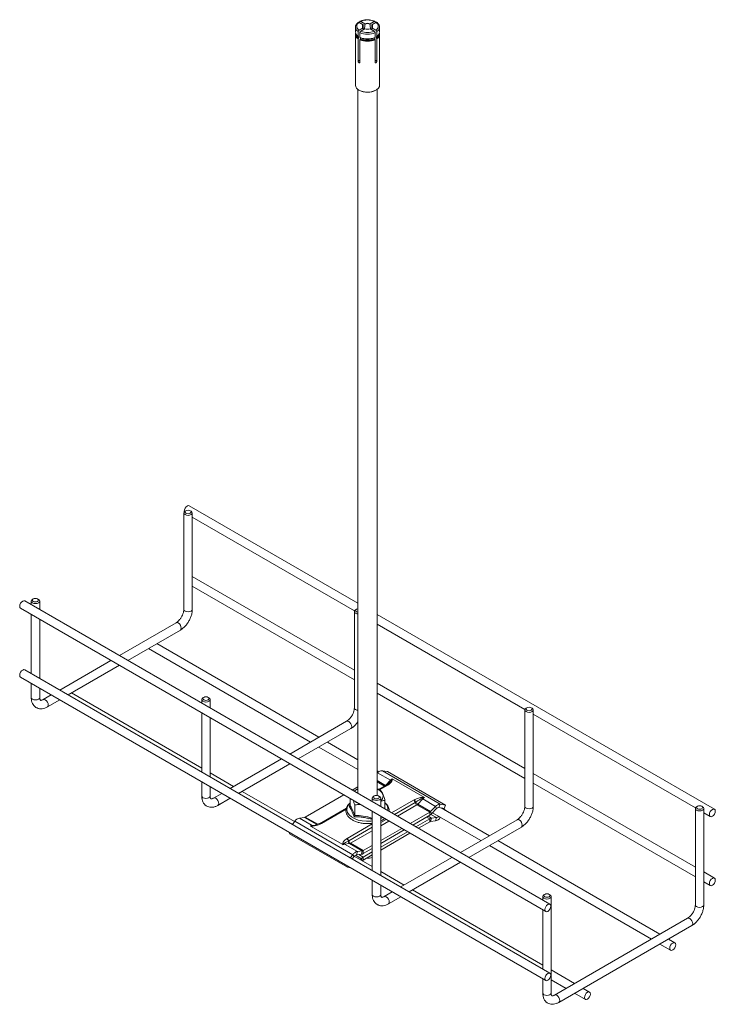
# Model space of a CAD drawing. Header units: millimetres. Extents: x 23 to 769, y -1121 to -186.
# Tile 1 of 3: x 30 to 319, y -1121 to -713. Entities that reach past the tile are written whole.
import ezdxf

# ---------------------------------------------------------------- set-up
doc = ezdxf.new("R2010")
doc.units = ezdxf.units.MM

msp = doc.modelspace()

# ---------------------------------------------------------------- linework, layer by layer
at = {"color": 7, "linetype": 'Continuous', "lineweight": 15}
for p, q in [((172.57, -714.89), (170.86, -713.9)), ((171.21, -714.11), (171.21, -713.7)), ((173.28, -714.48), (171.57, -713.49)), ((177.19, -713.49), (175.47, -714.48)), ((177.89, -713.9), (176.18, -714.89)), ((177.54, -713.7), (177.54, -714.11)), ((169.38, -715.93), (169.38, -717.9)), ((170.51, -719.73), (170.51, -717.76)), ((172.57, -716.16), (170.86, -717.15)), ((171.21, -718.17), (171.21, -720.13)), ((173.28, -716.57), (171.57, -717.55)), ((177.19, -717.55), (175.47, -716.57)), ((177.89, -717.15), (176.18, -716.16)), ((177.54, -720.13), (177.54, -718.17)), ((178.25, -717.76), (178.25, -719.73)), ((179.38, -717.9), (179.38, -715.93)), ((169.38, -718.86), (169.38, -739.94)), ((170.56, -719.77), (170.3, -719.57)), ((170.51, -730.01), (170.51, -720.69)), ((170.7, -719.89), (170.7, -720.3)), ((171.21, -721.1), (171.21, -730.42)), ((171.41, -720.71), (171.41, -720.3)), ((177.35, -720.3), (177.35, -720.71)), ((177.54, -730.42), (177.54, -721.1)), ((178.05, -719.89), (178.2, -719.78)), ((178.05, -720.3), (178.05, -719.89)), ((178.46, -719.57), (178.19, -719.77)), ((178.25, -720.69), (178.25, -730.01)), ((179.38, -739.94), (179.38, -718.86)), ((170.38, -741.67), (170.38, -1033.42)), ((178.38, -1034.29), (178.38, -741.67)), ((98.2, -917.23), (98.2, -957.21)), ((98.36, -916.51), (98.39, -916.78)), ((99.07, -916.31), (98.72, -916.51)), ((170.38, -954.63), (100.48, -914.28)), ((101.19, -916.51), (100.84, -916.31)), ((101.7, -957.21), (101.7, -917.23)), ((101.7, -919.03), (168.95, -957.85)), ((168.92, -982.37), (101.7, -943.57)), ((101.7, -947.61), (168.92, -986.41)), ((250.03, -1079.4), (32.24, -953.67)), ((34.92, -953.76), (34.92, -955.22)), ((35.78, -952.84), (35.43, -953.05)), ((37.91, -953.05), (37.55, -952.84)), ((38.42, -957.24), (38.42, -953.76)), ((30.49, -956.7), (248.28, -1082.43)), ((168.92, -958.05), (168.92, -998.03)), ((169.78, -957.13), (169.43, -957.33)), ((34.92, -959.26), (34.92, -983.8)), ((38.42, -985.82), (38.42, -961.28)), ((95.01, -962.74), (71.48, -976.32)), ((318.27, -1040.01), (178.38, -959.25)), ((74.98, -978.34), (96.76, -965.77)), ((178.38, -963.29), (239.66, -998.67)), ((83.51, -973.42), (150.72, -1012.22)), ((154.22, -1010.2), (87.01, -971.4)), ((67.98, -978.34), (46.72, -990.61)), ((250.03, -1107.98), (32.24, -982.25)), ((50.22, -992.63), (71.48, -980.36)), ((30.49, -985.28), (248.28, -1111.01)), ((34.92, -987.84), (34.92, -993.74)), ((38.42, -993.74), (38.42, -989.86)), ((239.63, -1023.19), (178.38, -987.83)), ((43.22, -992.63), (39.86, -994.58)), ((41.61, -997.61), (46.72, -994.65)), ((105.63, -1022.96), (51.66, -991.81)), ((105.63, -994.58), (105.63, -996.04)), ((106.5, -993.66), (106.14, -993.87)), ((108.62, -993.87), (108.26, -993.66)), ((109.13, -998.06), (109.13, -994.58)), ((178.38, -991.87), (239.63, -1027.23)), ((239.63, -998.87), (239.63, -1038.85)), ((240.49, -997.95), (240.14, -998.15)), ((242.61, -998.15), (242.26, -997.95)), ((243.13, -1038.85), (243.13, -998.87)), ((105.63, -1000.08), (105.63, -1024.62)), ((109.13, -1026.64), (109.13, -1002.1)), ((165.72, -1003.56), (142.19, -1017.14)), ((243.13, -1000.67), (310.37, -1039.49)), ((145.69, -1019.16), (167.47, -1006.59)), ((154.22, -1014.24), (170.38, -1023.56)), ((170.38, -1019.52), (157.73, -1012.22)), ((138.69, -1019.16), (117.44, -1031.43)), ((120.94, -1033.45), (142.19, -1021.19)), ((179.05, -1024.53), (178.38, -1024.14)), ((180.53, -1024.04), (204.57, -1037.92)), ((180.53, -1024.04), (182.73, -1024.42)), ((118.87, -1030.61), (109.13, -1024.98)), ((178.38, -1025.15), (178.58, -1024.95)), ((178.58, -1024.95), (183.88, -1028.01)), ((181.83, -1030.15), (183.88, -1028.01)), ((182.73, -1024.42), (206.78, -1038.3)), ((197.98, -1035.15), (184.64, -1027.45)), ((310.34, -1064.01), (243.13, -1025.21)), ((105.63, -1028.66), (105.63, -1034.56)), ((109.13, -1034.56), (109.13, -1030.68)), ((168.05, -1032.07), (170.38, -1030.73)), ((168.9, -1032.56), (169.78, -1031.89)), ((169.78, -1031.89), (170.38, -1031.58)), ((182.3, -1029.99), (179.07, -1031.85)), ((182.29, -1029.99), (182.3, -1029.99)), ((183.45, -1029.02), (182.48, -1029.87)), ((183.07, -1029.86), (182.8, -1030.04)), ((243.13, -1029.25), (310.34, -1068.05)), ((113.93, -1033.45), (110.57, -1035.4)), ((112.32, -1038.43), (117.44, -1035.47)), ((144.08, -1045.16), (122.37, -1032.63)), ((148.59, -1043.31), (164.55, -1034.09)), ((167.13, -1038.37), (167.13, -1035.58)), ((176.34, -1035.4), (176.34, -1036.86)), ((177.21, -1034.48), (176.85, -1034.69)), ((179.33, -1034.69), (178.97, -1034.48)), ((179.84, -1038.88), (179.84, -1035.4)), ((181.63, -1039.91), (181.63, -1036.32)), ((193.49, -1036.21), (193.79, -1036.06)), ((197.32, -1035.76), (195.26, -1037.91)), ((197, -1035.14), (197.98, -1035.15)), ((197.32, -1035.76), (202.62, -1038.82)), ((165.6, -1039.63), (154.76, -1045.88)), ((166.75, -1038.72), (167.11, -1038.45)), ((169.07, -1042.56), (169.07, -1038.26)), ((194.4, -1037.09), (194.18, -1037.22)), ((194.86, -1038.23), (200.17, -1041.29)), ((195.26, -1037.91), (200.56, -1040.97)), ((200.56, -1040.97), (202.62, -1038.82)), ((200.96, -1041.88), (203.02, -1039.73)), ((203.02, -1039.73), (202.62, -1038.82)), ((204.57, -1037.92), (203.99, -1039.28)), ((203.99, -1039.28), (206.2, -1039.66)), ((204.57, -1037.92), (206.78, -1038.3)), ((224.94, -1051.02), (204.86, -1039.43)), ((206.2, -1039.88), (205.64, -1039.56)), ((206.03, -1040.1), (206.2, -1039.88)), ((206.2, -1039.66), (206.78, -1038.3)), ((206.2, -1039.88), (206.7, -1040.49)), ((310.34, -1039.69), (310.34, -1079.67)), ((311.2, -1038.77), (310.85, -1038.97)), ((313.32, -1038.97), (312.97, -1038.77)), ((313.84, -1079.67), (313.84, -1039.69)), ((146.14, -1043.67), (148.19, -1043.45)), ((146.14, -1043.67), (151.44, -1046.74)), ((176.32, -1043.68), (176.32, -1040.89)), ((176.34, -1040.9), (176.34, -1065.44)), ((179.84, -1067.46), (179.84, -1042.92)), ((192.09, -1045.95), (200.17, -1041.29)), ((193.15, -1046.56), (200.17, -1042.51)), ((194.43, -1047.3), (200.17, -1043.99)), ((200.17, -1042.51), (200.17, -1041.29)), ((200.17, -1045.21), (200.17, -1043.99)), ((200.56, -1040.97), (200.96, -1041.88)), ((200.96, -1043.71), (200.56, -1045.07)), ((200.96, -1043.71), (203.02, -1043.48)), ((201.37, -1041.45), (221.44, -1053.04)), ((202.62, -1044.85), (203.02, -1043.48)), ((204.57, -1043.5), (204.68, -1043.36)), ((236.44, -1044.38), (212.9, -1057.96)), ((313.84, -1041.49), (316.52, -1043.04)), ((143.21, -1046.31), (144.19, -1045.02)), ((144.19, -1045.02), (168.23, -1058.9)), ((150.78, -1047), (164.12, -1054.7)), ((151.76, -1047), (150.78, -1047)), ((154.53, -1046), (152.22, -1046.77)), ((154.53, -1046), (154.54, -1046)), ((155.26, -1045.93), (154.96, -1046.09)), ((179.84, -1053.02), (188.59, -1047.97)), ((179.84, -1054.25), (189.65, -1048.58)), ((195.49, -1047.91), (200.17, -1045.21)), ((200.56, -1045.07), (202.62, -1044.85)), ((216.4, -1059.99), (238.19, -1047.41)), ((141.98, -1050.22), (142.18, -1049.76)), ((166.02, -1064.1), (141.98, -1050.22)), ((165.69, -1052.28), (165.96, -1052.11)), ((179.84, -1055.72), (190.93, -1049.32)), ((179.84, -1056.95), (191.99, -1049.93)), ((166.93, -1054.26), (164.87, -1054.49)), ((164.87, -1054.49), (170.18, -1057.55)), ((166.64, -1053.12), (166.44, -1053.23)), ((166.93, -1054.26), (172.23, -1057.33)), ((167.33, -1054.12), (172.63, -1057.18)), ((172.63, -1057.18), (176.34, -1055.04)), ((172.63, -1058.41), (176.34, -1056.27)), ((224.94, -1055.06), (292.15, -1093.86)), ((295.65, -1091.84), (228.44, -1053.04)), ((167.25, -1060.19), (168.23, -1058.9)), ((168.02, -1060.63), (168.81, -1059.59)), ((168.81, -1059.59), (168.23, -1058.9)), ((176.34, -1063.78), (168.89, -1059.48)), ((170.18, -1057.55), (169.78, -1058.92)), ((169.78, -1058.92), (171.84, -1058.69)), ((170.18, -1057.55), (172.23, -1057.33)), ((171.43, -1060.95), (171.84, -1060.52)), ((171.84, -1058.69), (172.23, -1057.33)), ((172.63, -1057.18), (172.63, -1058.41)), ((172.63, -1059.89), (176.34, -1057.74)), ((172.63, -1061.11), (176.34, -1058.97)), ((172.63, -1059.89), (172.63, -1061.11)), ((209.4, -1059.99), (188.15, -1072.25)), ((166.02, -1064.1), (166.22, -1063.64)), ((166.02, -1064.1), (167.45, -1064.35)), ((191.65, -1074.27), (212.9, -1062.01)), ((189.58, -1071.43), (179.84, -1065.8)), ((318.27, -1068.59), (313.84, -1066.03)), ((176.34, -1069.48), (176.34, -1075.38)), ((179.84, -1075.38), (179.84, -1071.5)), ((313.84, -1070.07), (316.52, -1071.62)), ((184.65, -1074.27), (181.28, -1076.22)), ((183.03, -1079.25), (188.15, -1076.3)), ((247.05, -1104.6), (193.08, -1073.45)), ((247.05, -1076.22), (247.05, -1077.68)), ((247.92, -1075.3), (247.56, -1075.51)), ((250.04, -1075.51), (249.68, -1075.3)), ((250.55, -1116.2), (250.55, -1076.22)), ((247.05, -1081.72), (247.05, -1106.26)), ((307.15, -1085.2), (251.99, -1117.04)), ((253.74, -1120.07), (308.9, -1088.23)), ((295.65, -1095.88), (300.07, -1098.43)), ((301.82, -1095.4), (299.15, -1093.86)), ((260.29, -1112.25), (250.55, -1106.62)), ((247.05, -1110.3), (247.05, -1116.2)), ((250.55, -1110.66), (256.79, -1114.27)), ((260.29, -1116.29), (264.72, -1118.84)), ((266.47, -1115.81), (263.79, -1114.27))]:
    msp.add_line(p, q, dxfattribs=at)
at = {"color": 8, "linetype": 'Continuous', "lineweight": 15}
for p, q in [((171.21, -729.6), (170.51, -730.01)), ((178.25, -730.01), (177.54, -729.6)), ((178.38, -1028.16), (181.83, -1030.15)), ((178.38, -1028.71), (181.43, -1030.47)), ((179.06, -1031.84), (181.43, -1030.47)), ((182.8, -1030.04), (179.4, -1032)), ((181.43, -1030.47), (181.44, -1030.48)), ((181.83, -1030.15), (181.92, -1030.2)), ((184.36, -1041.49), (193.49, -1036.21)), ((154.52, -1046.01), (165.6, -1039.61)), ((165.51, -1040.02), (155.26, -1045.93)), ((194.18, -1037.22), (185.57, -1042.19)), ((194.86, -1038.23), (186.79, -1042.89)), ((148.19, -1043.45), (153.32, -1046.4)), ((148.59, -1043.31), (153.72, -1046.27)), ((179.84, -1043.88), (180.42, -1043.58)), ((182.07, -1044.21), (179.84, -1045.5)), ((180.42, -1043.58), (180.69, -1043.41)), ((200.17, -1043.99), (198.89, -1043.25)), ((200.96, -1043.71), (199.53, -1042.88)), ((203.02, -1043.48), (200.69, -1042.14)), ((204.24, -1043.11), (204.57, -1043.5)), ((151.44, -1046.74), (152.76, -1046.59)), ((165.96, -1052.11), (176.34, -1046.11)), ((176.34, -1047.52), (166.64, -1053.12)), ((183.29, -1044.91), (179.84, -1046.9)), ((176.34, -1048.92), (167.33, -1054.12)), ((171.84, -1060.52), (169.34, -1059.08)), ((172.63, -1059.89), (170.77, -1058.81)), ((172.22, -1061.41), (171.84, -1060.52))]:
    msp.add_line(p, q, dxfattribs=at)
at = {"color": 7, "linetype": 'Continuous', "lineweight": 15, "flags": 128}
for points in [[(170.84, -741.98), (171.93, -742.45), (173.19, -742.74), (174.55, -742.82), (175.89, -742.69), (177.12, -742.35), (178.15, -741.84), (178.89, -741.18), (179.31, -740.43), (179.38, -739.94)], [(101.19, -916.51), (101.57, -916.84), (101.7, -917.23), (101.57, -917.61), (101.19, -917.94), (100.62, -918.16), (99.95, -918.24), (99.29, -918.16), (98.72, -917.94), (98.34, -917.61), (98.2, -917.23), (98.34, -916.84), (98.72, -916.51), (98.72, -916.51)], [(100.48, -914.28), (100.07, -914.2), (99.6, -914.37), (99.13, -914.75), (98.73, -915.29), (98.46, -915.91), (98.36, -916.51)], [(100.84, -916.31), (100.43, -916.15), (99.95, -916.1), (99.48, -916.15), (99.07, -916.31), (98.8, -916.54), (98.7, -916.82), (98.8, -917.09), (99.07, -917.33), (99.48, -917.48), (99.95, -917.54), (100.43, -917.48), (100.84, -917.33), (101.11, -917.09), (101.2, -916.82), (101.11, -916.54), (100.84, -916.31)], [(32.24, -953.67), (31.84, -953.59), (31.37, -953.76), (30.89, -954.14), (30.49, -954.68), (30.22, -955.3), (30.13, -955.9), (30.22, -956.4), (30.49, -956.7), (30.49, -956.7)], [(37.91, -953.05), (38.29, -953.37), (38.42, -953.76), (38.29, -954.15), (37.91, -954.47), (37.34, -954.69), (36.67, -954.77), (36, -954.69), (35.43, -954.47), (35.05, -954.15), (34.92, -953.76), (35.05, -953.37), (35.43, -953.04), (35.43, -953.04)], [(37.55, -952.84), (37.15, -952.68), (36.67, -952.63), (36.19, -952.68), (35.78, -952.84), (35.51, -953.07), (35.42, -953.35), (35.51, -953.63), (35.78, -953.86), (36.19, -954.02), (36.67, -954.07), (37.15, -954.02), (37.55, -953.86), (37.82, -953.63), (37.92, -953.35), (37.82, -953.07), (37.55, -952.84)], [(170.38, -959.04), (170, -958.98), (169.43, -958.76), (169.05, -958.43), (168.92, -958.05), (169.05, -957.66), (169.43, -957.33)], [(170.38, -956.93), (170.19, -956.97), (169.78, -957.13), (169.51, -957.36), (169.42, -957.64), (169.51, -957.91), (169.78, -958.15), (170.19, -958.3), (170.38, -958.34)], [(32.24, -982.25), (31.84, -982.17), (31.37, -982.34), (30.89, -982.72), (30.49, -983.26), (30.22, -983.88), (30.13, -984.48), (30.22, -984.97), (30.49, -985.28), (30.49, -985.28)], [(108.62, -993.87), (109, -994.19), (109.13, -994.58), (109, -994.97), (108.62, -995.29), (108.05, -995.51), (107.38, -995.59), (106.71, -995.51), (106.14, -995.29), (105.76, -994.97), (105.63, -994.58), (105.76, -994.19), (106.14, -993.87), (106.14, -993.87)], [(108.26, -993.66), (107.86, -993.5), (107.38, -993.45), (106.9, -993.5), (106.5, -993.66), (106.22, -993.9), (106.13, -994.17), (106.22, -994.45), (106.5, -994.68), (106.9, -994.84), (107.38, -994.89), (107.86, -994.84), (108.26, -994.68), (108.53, -994.45), (108.63, -994.17), (108.53, -993.9), (108.26, -993.66)], [(242.61, -998.15), (242.99, -998.48), (243.13, -998.87), (242.99, -999.25), (242.61, -999.58), (242.05, -999.8), (241.38, -999.88), (240.71, -999.8), (240.14, -999.58), (239.76, -999.25), (239.63, -998.87), (239.76, -998.48), (240.14, -998.15), (240.14, -998.15)], [(242.26, -997.95), (241.85, -997.79), (241.38, -997.74), (240.9, -997.79), (240.49, -997.95), (240.22, -998.18), (240.13, -998.46), (240.22, -998.73), (240.49, -998.97), (240.9, -999.12), (241.38, -999.18), (241.85, -999.12), (242.26, -998.97), (242.53, -998.73), (242.63, -998.46), (242.53, -998.18), (242.26, -997.95)], [(168.87, -1032.55), (169.22, -1032.26), (169.78, -1031.89)], [(179.33, -1034.69), (179.71, -1035.01), (179.84, -1035.4), (179.71, -1035.79), (179.33, -1036.11), (178.76, -1036.33), (178.09, -1036.41), (177.42, -1036.33), (176.85, -1036.11), (176.47, -1035.79), (176.34, -1035.4), (176.47, -1035.01), (176.85, -1034.69), (176.85, -1034.69)], [(178.97, -1034.48), (178.57, -1034.33), (178.09, -1034.27), (177.61, -1034.33), (177.21, -1034.48), (176.94, -1034.72), (176.84, -1034.99), (176.94, -1035.27), (177.21, -1035.5), (177.61, -1035.66), (178.09, -1035.71), (178.57, -1035.66), (178.97, -1035.5), (179.24, -1035.27), (179.34, -1034.99), (179.24, -1034.72), (178.97, -1034.48)], [(175.99, -1036.65), (176.25, -1036.58), (176.34, -1036.55)], [(313.32, -1038.97), (313.7, -1039.3), (313.84, -1039.69), (313.7, -1040.07), (313.32, -1040.4), (312.76, -1040.62), (312.09, -1040.7), (311.42, -1040.62), (310.85, -1040.4), (310.47, -1040.07), (310.34, -1039.69), (310.47, -1039.3), (310.85, -1038.97), (310.85, -1038.97)], [(312.97, -1038.77), (312.57, -1038.61), (312.09, -1038.56), (311.61, -1038.61), (311.2, -1038.77), (310.93, -1039), (310.84, -1039.28), (310.93, -1039.55), (311.2, -1039.79), (311.61, -1039.94), (312.09, -1040), (312.57, -1039.94), (312.97, -1039.79), (313.24, -1039.55), (313.34, -1039.28), (313.24, -1039), (312.97, -1038.77)], [(316.15, -1042.24), (316.25, -1042.73), (316.52, -1043.04), (316.92, -1043.12), (317.39, -1042.95), (317.86, -1042.57), (318.27, -1042.03), (318.53, -1041.41), (318.63, -1040.81), (318.53, -1040.32), (318.27, -1040.01), (317.86, -1039.93), (317.39, -1040.09), (316.92, -1040.48), (316.52, -1041.02), (316.25, -1041.64), (316.15, -1042.24)], [(176.34, -1043.73), (176.21, -1043.76), (174.94, -1043.94)], [(316.15, -1070.82), (316.25, -1071.31), (316.52, -1071.62), (316.92, -1071.7), (317.39, -1071.53), (317.86, -1071.15), (318.27, -1070.61), (318.53, -1069.99), (318.63, -1069.39), (318.53, -1068.9), (318.27, -1068.59), (317.86, -1068.51), (317.39, -1068.67), (316.92, -1069.06), (316.52, -1069.6), (316.25, -1070.22), (316.15, -1070.82)], [(250.04, -1075.51), (250.42, -1075.83), (250.55, -1076.22), (250.42, -1076.61), (250.04, -1076.93), (249.47, -1077.15), (248.8, -1077.23), (248.13, -1077.15), (247.56, -1076.93), (247.18, -1076.61), (247.05, -1076.22), (247.18, -1075.83), (247.56, -1075.51), (247.56, -1075.51)], [(249.68, -1075.3), (249.28, -1075.15), (248.8, -1075.09), (248.32, -1075.15), (247.92, -1075.3), (247.65, -1075.54), (247.55, -1075.81), (247.65, -1076.09), (247.92, -1076.32), (248.32, -1076.48), (248.8, -1076.53), (249.28, -1076.48), (249.68, -1076.32), (249.96, -1076.09), (250.05, -1075.81), (249.96, -1075.54), (249.68, -1075.3)], [(250.39, -1080.2), (250.3, -1079.71), (250.03, -1079.4), (249.63, -1079.32), (249.15, -1079.49), (248.68, -1079.87), (248.28, -1080.41), (248.01, -1081.03), (247.92, -1081.63), (248.01, -1082.12), (248.28, -1082.43), (248.68, -1082.51), (249.15, -1082.34), (249.63, -1081.96), (250.03, -1081.42), (250.3, -1080.8), (250.39, -1080.2)], [(299.71, -1097.63), (299.81, -1098.13), (300.07, -1098.43), (300.48, -1098.51), (300.95, -1098.35), (301.42, -1097.97), (301.82, -1097.42), (302.09, -1096.81), (302.19, -1096.2), (302.09, -1095.71), (301.82, -1095.4), (301.42, -1095.32), (300.95, -1095.49), (300.48, -1095.87), (300.07, -1096.41), (299.81, -1097.03), (299.71, -1097.63)], [(250.39, -1108.78), (250.3, -1108.29), (250.03, -1107.98), (249.63, -1107.9), (249.15, -1108.07), (248.68, -1108.45), (248.28, -1108.99), (248.01, -1109.61), (247.92, -1110.21), (248.01, -1110.7), (248.28, -1111.01), (248.68, -1111.09), (249.15, -1110.92), (249.63, -1110.54), (250.03, -1110), (250.3, -1109.38), (250.39, -1108.78)], [(266.83, -1116.61), (266.74, -1116.12), (266.47, -1115.81), (266.07, -1115.74), (265.59, -1115.9), (265.12, -1116.28), (264.72, -1116.82), (264.45, -1117.44), (264.36, -1118.04), (264.45, -1118.54), (264.72, -1118.84), (265.12, -1118.92), (265.59, -1118.76), (266.07, -1118.38), (266.47, -1117.83), (266.74, -1117.22), (266.83, -1116.61)]]:
    msp.add_lwpolyline(points, dxfattribs=at)
at = {"color": 8, "linetype": 'Continuous', "lineweight": 15, "flags": 128}
for points in [[(98.2, -957.21), (98.34, -957.6), (98.72, -957.92), (99.29, -958.14), (99.95, -958.22), (100.62, -958.14), (101.19, -957.92), (101.57, -957.6), (101.7, -957.21)], [(95.01, -962.74), (95.42, -962.66), (95.89, -962.82), (96.36, -963.2), (96.76, -963.75), (97.03, -964.36), (97.13, -964.97), (97.03, -965.46), (96.76, -965.77), (96.76, -965.77)], [(38.42, -993.74), (38.29, -994.13), (37.91, -994.46), (37.34, -994.68), (36.67, -994.75), (36, -994.68), (35.43, -994.46), (35.05, -994.13), (34.92, -993.74), (34.92, -993.74)], [(39.86, -994.58), (40.26, -994.5), (40.73, -994.66), (41.21, -995.04), (41.61, -995.59), (41.88, -996.2), (41.97, -996.81), (41.88, -997.3), (41.61, -997.61), (41.61, -997.61)], [(168.92, -998.03), (169.05, -998.42), (169.43, -998.74), (170, -998.96), (170.38, -999.03)], [(165.72, -1003.56), (166.13, -1003.48), (166.6, -1003.64), (167.07, -1004.03), (167.47, -1004.57), (167.74, -1005.19), (167.84, -1005.79), (167.74, -1006.28), (167.47, -1006.59), (167.47, -1006.59)], [(109.13, -1034.56), (109, -1034.95), (108.62, -1035.28), (108.05, -1035.5), (107.38, -1035.57), (106.71, -1035.5), (106.14, -1035.28), (105.76, -1034.95), (105.63, -1034.56)], [(110.57, -1035.4), (110.97, -1035.32), (111.45, -1035.48), (111.92, -1035.87), (112.32, -1036.41), (112.59, -1037.03), (112.68, -1037.63), (112.59, -1038.12), (112.32, -1038.43), (112.32, -1038.43)], [(167.13, -1037.48), (166.4, -1038.33), (165.94, -1039.32), (165.85, -1040.35), (166.13, -1041.37), (166.77, -1042.33), (167.74, -1043.2), (169, -1043.93), (170.5, -1044.49), (172.17, -1044.86), (173.93, -1045.02), (175.71, -1044.96), (176.34, -1044.89)], [(239.63, -1038.85), (239.76, -1039.24), (240.14, -1039.56), (240.71, -1039.78), (241.38, -1039.86), (242.05, -1039.78), (242.61, -1039.56), (242.99, -1039.24), (243.13, -1038.85)], [(236.44, -1044.38), (236.84, -1044.3), (237.31, -1044.46), (237.78, -1044.85), (238.19, -1045.39), (238.45, -1046.01), (238.55, -1046.61), (238.45, -1047.1), (238.19, -1047.41), (238.19, -1047.41)], [(179.84, -1075.38), (179.71, -1075.77), (179.33, -1076.1), (178.76, -1076.32), (178.09, -1076.39), (177.42, -1076.32), (176.85, -1076.1), (176.47, -1075.77), (176.34, -1075.38), (176.34, -1075.38)], [(181.28, -1076.22), (181.68, -1076.14), (182.16, -1076.3), (182.63, -1076.69), (183.03, -1077.23), (183.3, -1077.85), (183.39, -1078.45), (183.3, -1078.94), (183.03, -1079.25), (183.03, -1079.25)], [(310.34, -1079.67), (310.47, -1080.06), (310.85, -1080.38), (311.42, -1080.6), (312.09, -1080.68), (312.76, -1080.6), (313.32, -1080.38), (313.7, -1080.06), (313.84, -1079.67)], [(307.15, -1085.2), (307.55, -1085.12), (308.02, -1085.28), (308.49, -1085.67), (308.9, -1086.21), (309.16, -1086.83), (309.26, -1087.43), (309.16, -1087.92), (308.9, -1088.23), (308.9, -1088.23)], [(250.55, -1116.2), (250.42, -1116.59), (250.04, -1116.92), (249.47, -1117.14), (248.8, -1117.22), (248.13, -1117.14), (247.56, -1116.92), (247.18, -1116.59), (247.05, -1116.2), (247.05, -1116.2)], [(251.99, -1117.04), (252.39, -1116.96), (252.87, -1117.12), (253.34, -1117.51), (253.74, -1118.05), (254.01, -1118.67), (254.1, -1119.27), (254.01, -1119.76), (253.74, -1120.07), (253.74, -1120.07)]]:
    msp.add_lwpolyline(points, dxfattribs=at)
at = {"color": 7, "linetype": 'Continuous', "lineweight": 15}
for centre, radius, start, end in [((171.76, -715.52), 1.85, 119.0299, 240.9697), ((174.38, -720.06), 7.14, 66.825, 113.175), ((176.99, -715.52), 1.85, 299.0299, 60.9705), ((171.7, -717.73), 2.32, 184.1934, 239.2261), ((174.38, -710.92), 7.91, 246.4099, 293.5901), ((174.38, -710.99), 7.14, 246.8255, 293.1745), ((173.09, -715.52), 0.817, 129.1875, 230.8135), ((173.22, -715.66), 0.859, 131.8985, 171), ((174.38, -717.75), 3.45, 71.4699, 108.5298), ((174.38, -713.29), 3.45, 251.4691, 288.5306), ((174.38, -717.75), 3.3, 71.899, 108.1007), ((175.54, -715.66), 0.859, 8.9949, 48.1079), ((175.67, -715.52), 0.817, 309.1876, 50.8133), ((177.06, -717.73), 2.32, 300.7736, 355.8063), ((171.52, -718.83), 2.12, 167.7606, 241.4577), ((171.64, -718.7), 2.16, 174.3403, 240.239), ((171.91, -718.35), 2.3, 193.6428, 238.1304), ((174.38, -712.89), 7.91, 246.4099, 293.5901), ((174.38, -713.85), 7.91, 246.4099, 293.5901), ((174.38, -713.04), 7.79, 246.4692, 293.5307), ((174.38, -713.85), 7.79, 246.4692, 293.5307), ((174.38, -713.43), 7.48, 246.6274, 293.3726), ((174.38, -713.84), 7.48, 246.6274, 293.3726), ((176.84, -718.35), 2.3, 301.8693, 346.3567), ((177.17, -718.73), 2.12, 298.9948, 6.4259), ((177.19, -718.81), 2.16, 299.3344, 11.447), ((171.86, -739.7), 2.49, 185.3829, 245.9366), ((174.38, -735.48), 7.4, 242.1107, 298.2306), ((180.45, -1026.43), 2.39, 88.2389, 141.7413), ((186.6, -1030.58), 3.75, 122.8645, 136.6235), ((184.43, -1027.1), 1.06, 238.8559, 253.7372), ((184.61, -1029.16), 1.15, 87.872, 114.3981), ((176.82, -1035.67), 4.38, 28.7242, 69.1087), ((180.5, -1028.91), 1.82, 300.671, 316.771), ((178.34, -1034.55), 2.52, 306.5626, 23.0468), ((192.64, -1037.53), 1.57, 11.3226, 57.0667), ((192.7, -1037.39), 1.73, 9.9249, 50.4178), ((186.79, -1036.04), 10.24, 2.683, 5.0171), ((198.49, -1033.76), 2.32, 230.7471, 239.56), ((200.04, -1038.33), 3.75, 122.8645, 136.6235), ((172.87, -1031.92), 6.11, 231.42, 248.5853), ((195.72, -1036.91), 1.57, 191.3233, 237.0654), ((196.72, -1035.51), 2.81, 214.2794, 238.7786), ((193.94, -1036.66), 1.82, 300.671, 316.771), ((204.5, -1040.3), 2.39, 88.2389, 141.7413), ((203.96, -1040.47), 1.19, 88.2387, 141.7414), ((146.81, -1046.74), 3.13, 102.3581, 146.7351), ((148.05, -1042.42), 1.03, 277.6895, 301.1777), ((199.24, -1039.73), 1.82, 300.671, 316.771), ((198.31, -1039.39), 3.64, 300.6692, 316.7729), ((201.24, -1045.76), 2.07, 97.6893, 121.1785), ((201.95, -1041.78), 3.13, 282.3581, 326.735), ((202.7, -1042), 1.51, 282.0008, 322.7696), ((151.69, -1048.7), 1.98, 97.3816, 118.4256), ((151.76, -1046.19), 0.629, 239.3964, 267.5152), ((150.99, -1047.03), 0.771, 2.0268, 15.6278), ((200.7, -1046.1), 1.04, 97.6906, 121.1772), ((165.03, -1053.58), 1.45, 13.9836, 63.2065), ((165.11, -1053.42), 1.57, 11.3226, 57.0667), ((164.07, -1055.32), 1.2, 62.5468, 88.3664), ((165.13, -1056.46), 1.98, 97.3816, 118.4256), ((165.31, -1053.75), 0.857, 216.4958, 239.3381), ((167.57, -1053.33), 1.14, 174.8973, 235.5379), ((168.18, -1052.81), 1.57, 191.3233, 237.0654), ((166.79, -1053.24), 1.03, 277.6895, 301.1777), ((170.85, -1060.61), 3.13, 102.3581, 146.7351), ((170.12, -1060.45), 1.57, 102.3583, 146.7349), ((171.56, -1056.64), 2.07, 277.6882, 301.1796), ((174.49, -1063.01), 3.64, 120.6703, 136.7718), ((172.1, -1056.3), 1.03, 277.6895, 301.1777), ((174.4, -1053.98), 6.39, 265.7804, 287.6275), ((173.56, -1062.67), 1.82, 120.6708, 136.7717)]:
    msp.add_arc(centre, radius, start, end, dxfattribs=at)
at = {"color": 8, "linetype": 'Continuous', "lineweight": 15}
for centre, radius, start, end in [((171.6, -715.82), 2.22, 181.6736, 240.5491), ((177.05, -715.75), 2.34, 300.864, 354.5273), ((182.5, -1030.45), 0.507, 54.6351, 114.0524), ((182.78, -1030.36), 0.57, 59.7131, 122.3983), ((179.42, -1040.17), 3.48, 352.4734, 50.6364), ((154.67, -1046.4), 0.427, 47.5017, 107.6137), ((154.97, -1046.34), 0.503, 54.5244, 115.4057)]:
    msp.add_arc(centre, radius, start, end, dxfattribs=at)
at = {"color": 7, "linetype": 'Continuous', "lineweight": 15}
for centre, major_axis, ratio, start_param, end_param in [((180.62, -1029.71), (3.98, 1.97), 0.31221, 5.211353, 6.093131), ((180.62, -1030.53), (3.55, 2.75), 0.168682, 5.389667, 5.436399), ((194.06, -1037.47), (3.98, 1.97), 0.31221, 0.601059, 1.482838), ((194.06, -1038.28), (3.55, 2.75), 0.168682, 0.46448, 1.346258), ((154.7, -1044.68), (3.98, 1.97), 0.31221, 3.742652, 4.62443), ((154.7, -1045.49), (3.58, 1.2), 0.16391, 3.790222, 3.960534), ((168.13, -1052.43), (3.98, 1.97), 0.31221, 2.06976, 2.951539), ((168.13, -1053.25), (3.58, 1.2), 0.16391, 2.008183, 2.889961)]:
    msp.add_ellipse(centre, major_axis=major_axis, ratio=ratio, start_param=start_param, end_param=end_param, dxfattribs=at)
at = {"color": 8, "linetype": 'Continuous', "lineweight": 15}
for centre, major_axis, ratio, start_param, end_param in [((180.62, -1030.53), (3.55, 2.75), 0.168682, 5.436399, 5.956552), ((154.7, -1045.49), (3.58, 1.2), 0.16391, 3.681075, 3.790222)]:
    msp.add_ellipse(centre, major_axis=major_axis, ratio=ratio, start_param=start_param, end_param=end_param, dxfattribs=at)
at = {"color": 7, "linetype": 'Continuous', "lineweight": 15}
for points, knots in [([(170.63, -713.86), (170.49, -713.97), (170.07, -714.29), (169.62, -714.89), (169.37, -715.49), (169.4, -715.81), (169.41, -715.88)], [0, 0, 0, 0, 0.200595, 0.579756, 0.909523, 1, 1, 1, 1]), ([(170.6, -713.89), (170.62, -713.88), (170.67, -713.84), (170.77, -713.86), (170.84, -713.89), (170.86, -713.9)], [0, 0, 0, 0, 0.327209, 0.728723, 1, 1, 1, 1]), ([(171.57, -713.49), (171.53, -713.48), (171.45, -713.44), (171.34, -713.45), (171.26, -713.51), (171.22, -713.6), (171.22, -713.67), (171.21, -713.7)], [0, 0, 0, 0, 0.2162726, 0.4325281, 0.6481471, 0.862522, 1, 1, 1, 1]), ([(174.72, -712.85), (174.66, -712.85), (174.18, -712.8), (173.26, -712.89), (172.16, -713.11), (171.55, -713.37), (171.29, -713.48)], [0, 0, 0, 0, 0.055358, 0.3971734, 0.7399335, 1, 1, 1, 1]), ([(177.47, -713.48), (177.29, -713.4), (176.77, -713.18), (175.84, -712.93), (175.07, -712.88), (174.72, -712.85)], [0, 0, 0, 0, 0.223896, 0.646475, 1, 1, 1, 1]), ([(177.54, -713.7), (177.54, -713.65), (177.53, -713.57), (177.47, -713.48), (177.38, -713.44), (177.28, -713.45), (177.21, -713.48), (177.19, -713.49)], [0, 0, 0, 0, 0.2132636, 0.4264997, 0.6401946, 0.854922, 1, 1, 1, 1]), ([(177.89, -713.9), (177.93, -713.88), (178.01, -713.85), (178.11, -713.85), (178.14, -713.88), (178.15, -713.89)], [0, 0, 0, 0, 0.403488, 0.80701, 1, 1, 1, 1]), ([(179.35, -715.98), (179.35, -715.78), (179.35, -715.32), (178.98, -714.63), (178.52, -714.15), (178.19, -713.91), (178.12, -713.86)], [0, 0, 0, 0, 0.248772, 0.57634, 0.911194, 1, 1, 1, 1]), ([(170.86, -717.15), (170.82, -717.17), (170.74, -717.23), (170.63, -717.36), (170.55, -717.51), (170.51, -717.65), (170.51, -717.73), (170.51, -717.76)], [0, 0, 0, 0, 0.21624, 0.432534, 0.648132, 0.862519, 1, 1, 1, 1]), ([(171.21, -718.17), (171.22, -718.12), (171.23, -718.02), (171.29, -717.87), (171.38, -717.72), (171.48, -717.61), (171.54, -717.57), (171.57, -717.55)], [0, 0, 0, 0, 0.213266, 0.426514, 0.640226, 0.854939, 1, 1, 1, 1]), ([(172.54, -716.06), (172.57, -715.8), (172.6, -715.45), (172.64, -715.1), (172.65, -715.02)], [0, 0, 0, 0, 0.773108, 1, 1, 1, 1]), ([(172.57, -714.89), (172.58, -714.9), (172.6, -714.91), (172.62, -714.94), (172.64, -714.97), (172.65, -715), (172.65, -715.01), (172.65, -715.02)], [0, 0, 0, 0, 0.2092041, 0.4184713, 0.6250639, 0.8257875, 1, 1, 1, 1]), ([(172.65, -716.21), (172.65, -716.2), (172.65, -716.18), (172.64, -716.16), (172.62, -716.15), (172.6, -716.15), (172.58, -716.15), (172.57, -716.16)], [0, 0, 0, 0, 0.1931, 0.386151, 0.58118, 0.78172, 1, 1, 1, 1]), ([(172.65, -716.21), (172.64, -716.3), (172.62, -716.55), (172.59, -716.81), (172.58, -716.97)], [0, 0, 0, 0, 0.360247, 1, 1, 1, 1]), ([(173.35, -714.61), (173.35, -714.69), (173.28, -715.37), (173.21, -716.04), (173.15, -716.64)], [0, 0, 0, 0, 0.1167881, 1, 1, 1, 1]), ([(173.35, -714.61), (173.35, -714.61), (173.35, -714.59), (173.34, -714.56), (173.33, -714.53), (173.31, -714.5), (173.29, -714.49), (173.28, -714.48)], [0, 0, 0, 0, 0.193088, 0.386093, 0.58111, 0.78156, 1, 1, 1, 1]), ([(175.47, -714.48), (175.47, -714.49), (175.45, -714.5), (175.43, -714.53), (175.41, -714.56), (175.4, -714.59), (175.4, -714.61), (175.4, -714.61)], [0, 0, 0, 0, 0.2092041, 0.4184713, 0.6250639, 0.8257875, 1, 1, 1, 1]), ([(175.6, -716.64), (175.55, -716.07), (175.48, -715.4), (175.41, -714.72), (175.4, -714.61)], [0, 0, 0, 0, 0.836656, 1, 1, 1, 1]), ([(176.11, -715.02), (176.11, -715.01), (176.11, -715), (176.12, -714.97), (176.13, -714.94), (176.16, -714.91), (176.17, -714.9), (176.18, -714.89)], [0, 0, 0, 0, 0.193096, 0.3861437, 0.5811685, 0.781551, 1, 1, 1, 1]), ([(176.11, -715.02), (176.12, -715.13), (176.15, -715.47), (176.19, -715.81), (176.21, -716.04)], [0, 0, 0, 0, 0.3257, 1, 1, 1, 1]), ([(176.18, -716.16), (176.17, -716.15), (176.16, -716.15), (176.13, -716.15), (176.12, -716.16), (176.11, -716.18), (176.11, -716.2), (176.11, -716.21)], [0, 0, 0, 0, 0.20921, 0.418482, 0.625022, 0.825783, 1, 1, 1, 1]), ([(176.18, -716.97), (176.16, -716.8), (176.14, -716.55), (176.12, -716.29), (176.11, -716.21)], [0, 0, 0, 0, 0.65584, 1, 1, 1, 1]), ([(177.19, -717.55), (177.23, -717.58), (177.31, -717.64), (177.41, -717.77), (177.49, -717.92), (177.54, -718.06), (177.54, -718.14), (177.54, -718.17)], [0, 0, 0, 0, 0.216257, 0.432532, 0.648142, 0.86252, 1, 1, 1, 1]), ([(178.25, -717.76), (178.25, -717.71), (178.24, -717.61), (178.18, -717.46), (178.09, -717.31), (177.99, -717.21), (177.92, -717.16), (177.89, -717.15)], [0, 0, 0, 0, 0.213266, 0.426513, 0.64021, 0.854939, 1, 1, 1, 1]), ([(170.51, -719.73), (170.51, -719.73), (170.51, -719.75), (170.52, -719.77), (170.54, -719.78), (170.55, -719.77), (170.56, -719.77)], [0, 0, 0, 0, 0.247433, 0.494994, 0.742866, 1, 1, 1, 1]), ([(170.56, -720.58), (170.55, -720.59), (170.54, -720.6), (170.52, -720.63), (170.51, -720.66), (170.51, -720.68), (170.51, -720.69)], [0, 0, 0, 0, 0.250101, 0.500555, 0.749831, 1, 1, 1, 1]), ([(170.56, -719.77), (170.56, -719.77), (170.58, -719.77), (170.62, -719.76), (170.66, -719.78), (170.69, -719.82), (170.7, -719.85), (170.7, -719.88), (170.7, -719.89)], [0, 0, 0, 0, 0.0098353, 0.2605605, 0.5109278, 0.6683392, 0.9154411, 1, 1, 1, 1]), ([(170.7, -720.3), (170.7, -720.32), (170.7, -720.35), (170.68, -720.41), (170.65, -720.48), (170.61, -720.54), (170.58, -720.57), (170.56, -720.58)], [0, 0, 0, 0, 0.1794443, 0.3319959, 0.5805313, 0.8290021, 1, 1, 1, 1]), ([(171.27, -720.18), (171.26, -720.18), (171.25, -720.19), (171.23, -720.18), (171.22, -720.16), (171.21, -720.14), (171.21, -720.13)], [0, 0, 0, 0, 0.250101, 0.500555, 0.749831, 1, 1, 1, 1]), ([(171.21, -721.1), (171.21, -721.09), (171.22, -721.07), (171.23, -721.04), (171.25, -721.01), (171.26, -721), (171.27, -720.99)], [0, 0, 0, 0, 0.247433, 0.494994, 0.742866, 1, 1, 1, 1]), ([(171.27, -720.99), (171.27, -720.99), (171.29, -720.97), (171.33, -720.93), (171.37, -720.87), (171.4, -720.8), (171.41, -720.75), (171.41, -720.72), (171.41, -720.71)], [0, 0, 0, 0, 0.009835, 0.260552, 0.510794, 0.66835, 0.915444, 1, 1, 1, 1]), ([(171.41, -720.3), (171.41, -720.28), (171.41, -720.26), (171.4, -720.24), (171.39, -720.23)], [0, 0, 0, 0, 0.625187, 1, 1, 1, 1]), ([(177.35, -720.71), (177.35, -720.72), (177.35, -720.76), (177.37, -720.82), (177.4, -720.89), (177.44, -720.95), (177.47, -720.97), (177.49, -720.99)], [0, 0, 0, 0, 0.138023, 0.384677, 0.631896, 0.785971, 1, 1, 1, 1]), ([(177.54, -720.13), (177.54, -720.14), (177.54, -720.16), (177.53, -720.18), (177.51, -720.19), (177.49, -720.18), (177.49, -720.18)], [0, 0, 0, 0, 0.247424, 0.494995, 0.742959, 1, 1, 1, 1]), ([(177.49, -720.99), (177.49, -721), (177.51, -721.01), (177.53, -721.04), (177.54, -721.07), (177.54, -721.09), (177.54, -721.1)], [0, 0, 0, 0, 0.250122, 0.500514, 0.749811, 1, 1, 1, 1]), ([(178.05, -719.89), (178.05, -719.88), (178.06, -719.84), (178.07, -719.8), (178.11, -719.77), (178.15, -719.76), (178.18, -719.77), (178.19, -719.77)], [0, 0, 0, 0, 0.138023, 0.384677, 0.631896, 0.785971, 1, 1, 1, 1]), ([(178.19, -720.58), (178.19, -720.58), (178.17, -720.56), (178.14, -720.53), (178.1, -720.46), (178.06, -720.38), (178.05, -720.33), (178.05, -720.3), (178.05, -720.3)], [0, 0, 0, 0, 0.055864, 0.214521, 0.463554, 0.71259, 0.960687, 1, 1, 1, 1]), ([(178.19, -719.77), (178.2, -719.77), (178.22, -719.78), (178.23, -719.77), (178.25, -719.75), (178.25, -719.73), (178.25, -719.73)], [0, 0, 0, 0, 0.250122, 0.500514, 0.749811, 1, 1, 1, 1]), ([(178.25, -720.69), (178.25, -720.68), (178.25, -720.66), (178.23, -720.63), (178.22, -720.6), (178.2, -720.59), (178.19, -720.58)], [0, 0, 0, 0, 0.247424, 0.494995, 0.742959, 1, 1, 1, 1]), ([(171.21, -730.42), (171.21, -730.46), (171.2, -730.55), (171.13, -730.64), (171.04, -730.68), (170.92, -730.67), (170.8, -730.61), (170.69, -730.5), (170.6, -730.36), (170.53, -730.21), (170.51, -730.08), (170.51, -730.02), (170.51, -730.01)], [0, 0, 0, 0, 0.106977, 0.21399, 0.32132, 0.428876, 0.536063, 0.642865, 0.749865, 0.857343, 0.964821, 1, 1, 1, 1]), ([(178.25, -730.01), (178.25, -730.06), (178.24, -730.15), (178.18, -730.31), (178.1, -730.46), (177.99, -730.58), (177.87, -730.66), (177.75, -730.68), (177.65, -730.66), (177.57, -730.58), (177.54, -730.49), (177.54, -730.43), (177.54, -730.42)], [0, 0, 0, 0, 0.106981, 0.213989, 0.321312, 0.428869, 0.536066, 0.642877, 0.74987, 0.857342, 0.96482, 1, 1, 1, 1]), ([(98.2, -957.21), (98.2, -957.35), (98.19, -957.74), (98.04, -958.54), (97.68, -959.54), (97.15, -960.56), (96.49, -961.48), (95.78, -962.21), (95.28, -962.58), (95.04, -962.72), (95.01, -962.74)], [0, 0, 0, 0, 0.07685, 0.22511, 0.376717, 0.531003, 0.686153, 0.839783, 0.980159, 1, 1, 1, 1]), ([(96.76, -965.77), (96.98, -965.63), (97.59, -965.26), (98.52, -964.44), (99.52, -963.3), (100.37, -962.01), (101.04, -960.61), (101.5, -959.17), (101.69, -958.03), (101.7, -957.39), (101.7, -957.21)], [0, 0, 0, 0, 0.079686, 0.223874, 0.367527, 0.510687, 0.653977, 0.798215, 0.944403, 1, 1, 1, 1]), ([(34.92, -993.74), (34.93, -994), (34.95, -994.67), (35.17, -995.67), (35.65, -996.68), (36.36, -997.51), (37.28, -998.1), (38.33, -998.4), (39.42, -998.41), (40.53, -998.16), (41.25, -997.79), (41.61, -997.61)], [0, 0, 0, 0, 0.073848, 0.195941, 0.311011, 0.420836, 0.539078, 0.652203, 0.764255, 0.880501, 1, 1, 1, 1]), ([(39.86, -994.58), (39.75, -994.63), (39.43, -994.8), (39.02, -994.91), (38.77, -994.89), (38.73, -994.86), (38.64, -994.79), (38.48, -994.46), (38.42, -994.04), (38.42, -993.78), (38.42, -993.74)], [0, 0, 0, 0, 0.077631, 0.224148, 0.373317, 0.536679, 0.697353, 0.839652, 0.979437, 1, 1, 1, 1]), ([(168.92, -998.03), (168.91, -998.17), (168.9, -998.56), (168.75, -999.36), (168.39, -1000.36), (167.86, -1001.38), (167.2, -1002.3), (166.49, -1003.03), (165.99, -1003.4), (165.75, -1003.54), (165.72, -1003.56)], [0, 0, 0, 0, 0.07685, 0.22511, 0.376717, 0.531003, 0.686153, 0.839783, 0.980159, 1, 1, 1, 1]), ([(167.47, -1006.59), (167.69, -1006.45), (168.3, -1006.08), (169.23, -1005.26), (169.99, -1004.44), (170.32, -1003.92), (170.38, -1003.83)], [0, 0, 0, 0, 0.200886, 0.564379, 0.926524, 1, 1, 1, 1]), ([(184.13, -1028.12), (184.25, -1027.93), (184.39, -1027.72), (184.54, -1027.52), (184.57, -1027.47), (184.58, -1027.45), (184.58, -1027.44), (184.57, -1027.44), (184.57, -1027.43), (184.57, -1027.43)], [0, 0, 0, 0, 0.761639, 0.877725, 0.949706, 0.984114, 0.991538, 0.997387, 1, 1, 1, 1]), ([(184.57, -1027.43), (184.57, -1027.43), (184.58, -1027.43), (184.6, -1027.43), (184.62, -1027.44), (184.63, -1027.45), (184.64, -1027.45)], [0, 0, 0, 0, 0.100417, 0.258771, 0.597897, 1, 1, 1, 1]), ([(184.64, -1027.45), (184.64, -1027.45), (184.65, -1027.47), (184.69, -1027.66), (184.67, -1027.84), (184.65, -1028.02)], [0, 0, 0, 0, 0.005852, 0.088568, 1, 1, 1, 1]), ([(169.78, -1031.89), (169.9, -1031.82), (170.1, -1031.69), (170.3, -1031.64), (170.38, -1031.62)], [0, 0, 0, 0, 0.5777394, 1, 1, 1, 1]), ([(178.38, -1031.61), (178.55, -1031.65), (179, -1031.78), (179.42, -1031.99), (179.68, -1032.13)], [0, 0, 0, 0, 0.371408, 1, 1, 1, 1]), ([(179.68, -1032.13), (179.82, -1032.27), (180.1, -1032.55), (180.43, -1033.09), (180.62, -1033.49), (180.66, -1033.57)], [0, 0, 0, 0, 0.4347946, 0.8798503, 1, 1, 1, 1]), ([(182.56, -1029.81), (182.53, -1029.83), (182.47, -1029.89), (182.35, -1029.95), (182.28, -1029.98)], [0, 0, 0, 0, 0.428297, 1, 1, 1, 1]), ([(105.63, -1034.56), (105.64, -1034.82), (105.66, -1035.49), (105.89, -1036.49), (106.36, -1037.5), (107.07, -1038.33), (107.99, -1038.92), (109.04, -1039.22), (110.13, -1039.23), (111.24, -1038.98), (111.96, -1038.61), (112.32, -1038.43)], [0, 0, 0, 0, 0.073848, 0.195941, 0.311012, 0.420836, 0.539078, 0.652203, 0.764255, 0.880501, 1, 1, 1, 1]), ([(110.57, -1035.4), (110.46, -1035.45), (110.15, -1035.62), (109.73, -1035.73), (109.48, -1035.71), (109.44, -1035.68), (109.35, -1035.61), (109.19, -1035.28), (109.13, -1034.86), (109.13, -1034.6), (109.13, -1034.56)], [0, 0, 0, 0, 0.077631, 0.224148, 0.373317, 0.536679, 0.697354, 0.839652, 0.979437, 1, 1, 1, 1]), ([(169.07, -1038.26), (168.93, -1037.8), (168.73, -1037.1), (168.51, -1036.53), (168.43, -1036.33)], [0, 0, 0, 0, 0.650836, 1, 1, 1, 1]), ([(179.84, -1036.84), (180.38, -1036.63), (181, -1036.39), (181.57, -1036.32), (181.63, -1036.32)], [0, 0, 0, 0, 0.89267, 1, 1, 1, 1]), ([(180.66, -1033.57), (180.91, -1034.2), (181.25, -1035.03), (181.56, -1036.07), (181.63, -1036.32)], [0, 0, 0, 0, 0.769005, 1, 1, 1, 1]), ([(198.01, -1035.19), (198, -1035.19), (198, -1035.19), (197.99, -1035.19), (197.94, -1035.19), (197.79, -1035.24), (197.47, -1035.35), (197.19, -1035.48), (197.02, -1035.56)], [0, 0, 0, 0, 0.00591, 0.013791, 0.034189, 0.124186, 0.481074, 1, 1, 1, 1]), ([(197.98, -1035.15), (197.98, -1035.15), (198, -1035.16), (198.01, -1035.18), (198.01, -1035.18), (198.01, -1035.19), (198.01, -1035.19)], [0, 0, 0, 0, 0.455836, 0.774765, 0.899687, 1, 1, 1, 1]), ([(167.13, -1037.36), (166.82, -1037.65), (166.19, -1038.24), (165.63, -1039.26), (165.38, -1040.32), (165.47, -1041.38), (165.87, -1042.38), (166.56, -1043.3), (167.52, -1044.13), (168.73, -1044.84), (170.14, -1045.4), (171.7, -1045.79), (173.36, -1045.99), (174.93, -1046.02), (175.91, -1045.9), (176.34, -1045.85)], [0, 0, 0, 0, 0.080477, 0.1602, 0.2378, 0.313092, 0.387661, 0.463245, 0.540893, 0.620032, 0.699668, 0.779203, 0.85859, 0.937899, 1, 1, 1, 1]), ([(166.75, -1038.72), (166.75, -1038.72), (166.81, -1038.71), (166.91, -1038.68), (167.03, -1038.6), (167.11, -1038.5), (167.12, -1038.41), (167.13, -1038.37)], [0, 0, 0, 0, 0.006834, 0.267581, 0.52863, 0.763834, 1, 1, 1, 1]), ([(168.79, -1043.12), (168.72, -1042.9), (168.32, -1041.79), (167.64, -1040.16), (167.03, -1039.16), (166.75, -1038.72)], [0, 0, 0, 0, 0.120963, 0.606827, 1, 1, 1, 1]), ([(167.13, -1038.37), (167.45, -1038.92), (168.09, -1040.03), (168.74, -1041.71), (169.07, -1042.56)], [0, 0, 0, 0, 0.4921708, 1, 1, 1, 1]), ([(171.58, -1038.15), (171, -1038.12), (170.14, -1038.06), (169.34, -1038.21), (169.07, -1038.26)], [0, 0, 0, 0, 0.667893, 1, 1, 1, 1]), ([(183.28, -1040.86), (183.3, -1040.64), (183.35, -1040.06), (183.07, -1039.15), (182.52, -1038.19), (181.93, -1037.64), (181.63, -1037.36)], [0, 0, 0, 0, 0.180048, 0.450762, 0.72234, 1, 1, 1, 1]), ([(239.63, -1038.85), (239.62, -1038.99), (239.61, -1039.38), (239.46, -1040.18), (239.1, -1041.19), (238.57, -1042.2), (237.91, -1043.12), (237.2, -1043.85), (236.7, -1044.22), (236.46, -1044.36), (236.44, -1044.38)], [0, 0, 0, 0, 0.07685, 0.22511, 0.376717, 0.531003, 0.686153, 0.839783, 0.980159, 1, 1, 1, 1]), ([(238.19, -1047.41), (238.4, -1047.27), (239.01, -1046.9), (239.95, -1046.09), (240.94, -1044.94), (241.79, -1043.65), (242.46, -1042.25), (242.92, -1040.81), (243.11, -1039.67), (243.12, -1039.03), (243.13, -1038.85)], [0, 0, 0, 0, 0.079686, 0.223874, 0.367527, 0.510687, 0.653977, 0.798215, 0.944403, 1, 1, 1, 1]), ([(169.07, -1042.56), (169.07, -1042.6), (169.06, -1042.69), (169, -1042.85), (168.91, -1042.99), (168.84, -1043.08), (168.8, -1043.12), (168.79, -1043.12)], [0, 0, 0, 0, 0.236168, 0.471379, 0.732422, 0.993153, 1, 1, 1, 1]), ([(176.42, -1044.3), (176.12, -1044.21), (175.21, -1043.93), (173.66, -1043.54), (171.92, -1043.26), (170.29, -1043.13), (169.29, -1043.13), (168.79, -1043.12)], [0, 0, 0, 0, 0.120865, 0.36278, 0.606919, 0.802961, 1, 1, 1, 1]), ([(169.07, -1042.56), (170.26, -1042.6), (172.68, -1042.69), (175.09, -1043.35), (176.32, -1043.68)], [0, 0, 0, 0, 0.49217, 1, 1, 1, 1]), ([(176.32, -1043.68), (176.32, -1043.72), (176.32, -1043.8), (176.34, -1043.88), (176.34, -1043.92)], [0, 0, 0, 0, 0.616157, 1, 1, 1, 1]), ([(179.84, -1044.88), (180.09, -1044.76), (180.57, -1044.52), (181.13, -1044.18), (181.39, -1043.95), (181.48, -1043.87)], [0, 0, 0, 0, 0.41147, 0.793511, 1, 1, 1, 1]), ([(150.75, -1046.96), (150.75, -1046.96), (150.76, -1046.96), (150.77, -1046.96), (150.81, -1046.96), (150.97, -1046.93), (151.28, -1046.86), (151.57, -1046.84), (151.73, -1046.82)], [0, 0, 0, 0, 0.00591, 0.013791, 0.034179, 0.124188, 0.481062, 1, 1, 1, 1]), ([(150.78, -1047), (150.77, -1046.99), (150.76, -1046.98), (150.75, -1046.97), (150.75, -1046.96), (150.75, -1046.96), (150.75, -1046.96)], [0, 0, 0, 0, 0.455896, 0.774766, 0.899549, 1, 1, 1, 1]), ([(154.75, -1045.88), (154.7, -1045.91), (154.64, -1045.95), (154.56, -1045.99), (154.54, -1046)], [0, 0, 0, 0, 0.825357, 1, 1, 1, 1]), ([(164.12, -1054.7), (164.12, -1054.69), (164.11, -1054.68), (164.07, -1054.49), (164.09, -1054.3), (164.11, -1054.13)], [0, 0, 0, 0, 0.005852, 0.088576, 1, 1, 1, 1]), ([(164.18, -1054.71), (164.18, -1054.71), (164.18, -1054.71), (164.16, -1054.71), (164.14, -1054.71), (164.12, -1054.7), (164.12, -1054.7)], [0, 0, 0, 0, 0.100284, 0.258786, 0.597905, 1, 1, 1, 1]), ([(164.62, -1054.26), (164.5, -1054.36), (164.36, -1054.47), (164.22, -1054.64), (164.19, -1054.68), (164.18, -1054.7), (164.18, -1054.71), (164.18, -1054.71), (164.18, -1054.71), (164.18, -1054.71)], [0, 0, 0, 0, 0.76164, 0.877731, 0.949706, 0.984114, 0.99153, 0.997388, 1, 1, 1, 1]), ([(176.34, -1075.38), (176.35, -1075.64), (176.37, -1076.31), (176.6, -1077.31), (177.07, -1078.32), (177.78, -1079.15), (178.7, -1079.74), (179.75, -1080.04), (180.84, -1080.05), (181.95, -1079.8), (182.67, -1079.43), (183.03, -1079.25)], [0, 0, 0, 0, 0.073848, 0.195941, 0.311011, 0.420836, 0.539078, 0.652203, 0.764255, 0.880501, 1, 1, 1, 1]), ([(181.28, -1076.22), (181.17, -1076.28), (180.86, -1076.44), (180.44, -1076.55), (180.19, -1076.53), (180.15, -1076.5), (180.06, -1076.43), (179.91, -1076.1), (179.84, -1075.68), (179.84, -1075.42), (179.84, -1075.38)], [0, 0, 0, 0, 0.077631, 0.224148, 0.373318, 0.536678, 0.697353, 0.839652, 0.979437, 1, 1, 1, 1]), ([(310.34, -1079.67), (310.33, -1079.81), (310.32, -1080.2), (310.17, -1081), (309.81, -1082.01), (309.28, -1083.02), (308.62, -1083.94), (307.91, -1084.67), (307.41, -1085.04), (307.18, -1085.18), (307.15, -1085.2)], [0, 0, 0, 0, 0.07685, 0.2251098, 0.376717, 0.5310032, 0.6861531, 0.8397829, 0.9801594, 1, 1, 1, 1]), ([(308.9, -1088.23), (309.11, -1088.09), (309.72, -1087.72), (310.66, -1086.91), (311.65, -1085.76), (312.5, -1084.47), (313.17, -1083.07), (313.63, -1081.63), (313.82, -1080.49), (313.83, -1079.85), (313.84, -1079.67)], [0, 0, 0, 0, 0.079686, 0.223874, 0.367527, 0.510687, 0.653977, 0.798215, 0.944403, 1, 1, 1, 1]), ([(247.05, -1116.2), (247.06, -1116.46), (247.08, -1117.13), (247.31, -1118.13), (247.78, -1119.14), (248.49, -1119.97), (249.41, -1120.57), (250.46, -1120.86), (251.56, -1120.87), (252.66, -1120.62), (253.38, -1120.25), (253.74, -1120.07)], [0, 0, 0, 0, 0.073848, 0.195941, 0.311011, 0.420836, 0.539078, 0.652203, 0.764255, 0.880501, 1, 1, 1, 1]), ([(251.99, -1117.04), (251.88, -1117.1), (251.57, -1117.26), (251.15, -1117.37), (250.9, -1117.35), (250.86, -1117.32), (250.77, -1117.25), (250.62, -1116.92), (250.55, -1116.5), (250.55, -1116.24), (250.55, -1116.2)], [0, 0, 0, 0, 0.077632, 0.2241475, 0.3733173, 0.5366797, 0.6973531, 0.8396519, 0.9794375, 1, 1, 1, 1])]:
    msp.add_open_spline(points, degree=3, knots=knots, dxfattribs=at)

doc.saveas('drawing.dxf')
